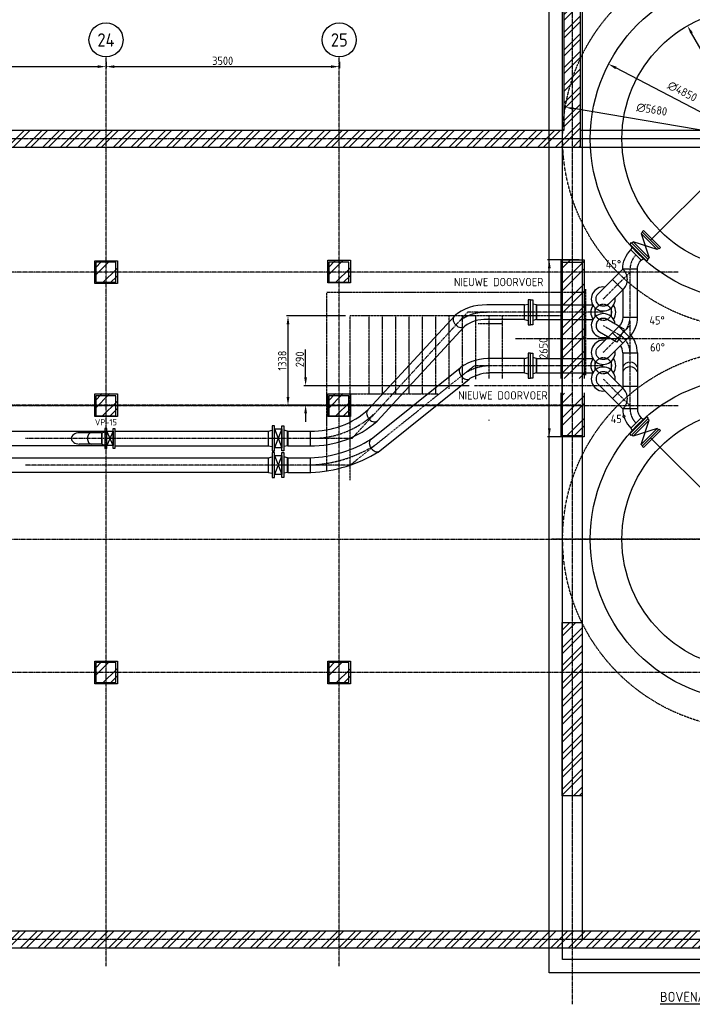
# Model space of a CAD drawing. Header units: metres. Extents: x -82085 to 58758, y -66901 to 95305.
# Tile 19 of 135: x 25997 to 36087, y -66063 to -51304. Entities that reach past the tile are written whole.
import ezdxf
from ezdxf.enums import TextEntityAlignment as Align

# ---------------------------------------------------------------- set-up
doc = ezdxf.new("R2010")
doc.units = ezdxf.units.M
doc.header["$MEASUREMENT"] = 0
doc.header["$PDSIZE"] = -1
for name, pattern in [('BORDER2', [22.225, 6.35, -3.175, 6.35, -3.175, 0, -3.175]), ('CENTER', [50.8, 31.75, -6.35, 6.35, -6.35]), ('CENTER-LN', [19, 10, -3, 3, -3]), ('HIDDEN', [0.375, 0.25, -0.125]), ('HIDDEN2', [4.7625, 3.175, -1.5875])]:
    doc.linetypes.add(name, pattern=pattern)
doc.layers.get('0').update_dxf_attribs({"linetype": 'CONTINUOUS'})
doc.layers.get('DEFPOINTS').update_dxf_attribs({"linetype": 'CONTINUOUS'})
for name, color, linetype in [('1', 1, 'CENTER'), ('3', 3, 'CONTINUOUS'), ('ARCERING', 10, 'CONTINUOUS'), ('CL', 1, 'CENTER-LN'), ('DIM', 10, 'CONTINUOUS'), ('GEBOUW', 7, 'CONTINUOUS'), ('TEXT2', 7, 'CONTINUOUS')]:
    doc.layers.add(name, color=color, linetype=linetype)
doc.styles.add('ROMANS', font='iso.shx')
doc.styles.get("Standard").update_dxf_attribs({"font": 'iso.shx'})
doc.dimstyles.get("Standard").update_dxf_attribs({"dimtxt": 0.18, "dimasz": 0.18, "dimexe": 0.18, "dimexo": 0.0625, "dimgap": 0.09, "dimtad": 0, "dimtih": 1, "dimtoh": 1, "dimdec": 4, "dimzin": 0, "dimdsep": 46, "dimtxsty": 'Standard', "dimcen": 0.09, "dimadec": 0, "dimazin": 0, "dimtfac": 1, "dimtdec": 4, "dimtofl": 0, "dimtmove": 0, "dimatfit": 3, "dimfxl": 1, "dimtolj": 1, "dimtzin": 0, "dimarcsym": 0})
pattern_1 = [(45, (59315.58, -63198.94), (-132.5825, 132.5825), []), (45, (59403.96, -63198.94), (-132.5825, 132.5825), [])]

# ---------------------------------------------------------------- blocks, each defined once
blk = doc.blocks.new('*D536')
at = {"layer": 'DEFPOINTS', "color": 0, "transparency": 16777216}
for p in [(23792, -51862), (27292, -51862), (27292, -52008)]:
    blk.add_point(p, dxfattribs=at)
at = {"layer": 'DIM', "color": 0, "lineweight": -2, "transparency": 16777216}
for p, q in [((23792, -51937), (23792, -52033)), ((27292, -51937), (27292, -52033)), ((23917, -52008), (27167, -52008))]:
    blk.add_line(p, q, dxfattribs=at)
at = {"layer": 'DIM', "color": 0, "transparency": 16777216}
for points in [[(23917, -51987), (23917, -52028), (23792, -52008)], [(27167, -51987), (27167, -52028), (27292, -52008)]]:
    blk.add_solid(points, dxfattribs=at)
at = {"layer": 'DIM', "color": 0, "transparency": 16777216, "insert": (25542, -51920), "char_height": 125, "attachment_point": 5}
blk.add_mtext('\\A1;3500', dxfattribs=at)
blk = doc.blocks.new('*D537')
at = {"layer": 'DEFPOINTS', "color": 0, "transparency": 16777216}
for p in [(27292, -51862), (30792, -51862), (30792, -52008)]:
    blk.add_point(p, dxfattribs=at)
at = {"layer": 'DIM', "color": 0, "lineweight": -2, "transparency": 16777216}
for p, q in [((27292, -51937), (27292, -52033)), ((30792, -51937), (30792, -52033)), ((27417, -52008), (30667, -52008))]:
    blk.add_line(p, q, dxfattribs=at)
at = {"layer": 'DIM', "color": 0, "transparency": 16777216}
for points in [[(27417, -51987), (27417, -52028), (27292, -52008)], [(30667, -51987), (30667, -52028), (30792, -52008)]]:
    blk.add_solid(points, dxfattribs=at)
at = {"layer": 'DIM', "color": 0, "transparency": 16777216, "insert": (29042, -51920), "char_height": 125, "attachment_point": 5}
blk.add_mtext('\\A1;3500', dxfattribs=at)
blk = doc.blocks.new('*D551')
at = {"layer": 'DEFPOINTS', "color": 0, "transparency": 16777216}
for p in [(30022, -55745), (30957, -55745), (30286, -57083)]:
    blk.add_point(p, dxfattribs=at)
at = {"layer": 'DIM', "color": 0, "lineweight": -2, "transparency": 16777216}
for p, q in [((30882, -55745), (29997, -55745)), ((30022, -56958), (30022, -55870)), ((30211, -57083), (29997, -57083))]:
    blk.add_line(p, q, dxfattribs=at)
at = {"layer": 'DIM', "color": 0, "transparency": 16777216}
for points in [[(30001, -55870), (30043, -55870), (30022, -55745)], [(30001, -56958), (30043, -56958), (30022, -57083)]]:
    blk.add_solid(points, dxfattribs=at)
at = {"layer": 'DIM', "color": 0, "transparency": 16777216, "insert": (29935, -56414), "char_height": 125, "attachment_point": 5, "rotation": 90}
blk.add_mtext('\\A1;1338', dxfattribs=at)
blk = doc.blocks.new('*D540')
at = {"layer": 'DEFPOINTS', "color": 0, "transparency": 16777216}
for p in [(30286, -56790), (32817, -56790), (30607, -57080)]:
    blk.add_point(p, dxfattribs=at)
at = {"layer": 'DIM', "color": 0, "lineweight": -2, "transparency": 16777216}
for p, q in [((30286, -56665), (30286, -56249)), ((32742, -56790), (30261, -56790)), ((30532, -57080), (30261, -57080)), ((30286, -57205), (30286, -57330))]:
    blk.add_line(p, q, dxfattribs=at)
at = {"layer": 'DIM', "color": 0, "transparency": 16777216}
for points in [[(30265, -56665), (30307, -56665), (30286, -56790)], [(30265, -57205), (30307, -57205), (30286, -57080)]]:
    blk.add_solid(points, dxfattribs=at)
at = {"layer": 'DIM', "color": 0, "transparency": 16777216, "insert": (30199, -56395), "char_height": 125, "attachment_point": 5, "rotation": 90}
blk.add_mtext('\\A1;290', dxfattribs=at)
blk = doc.blocks.new('*X464')
at = {"color": 0}
for p, q in [((40232, 69193, 3239), (40344, 69306, 3239)), ((40232, 69081, 3239), (40457, 69306, 3239)), ((40341, 68966, 3239), (40572, 69196, 3239)), ((40453, 68966, 3239), (40572, 69084, 3239))]:
    blk.add_line(p, q, dxfattribs=at)
blk = doc.blocks.new('*D543')
at = {"layer": 'DEFPOINTS', "color": 0, "transparency": 16777216}
for p in [(33942, -54905), (34464, -54905), (34464, -57555)]:
    blk.add_point(p, dxfattribs=at)
at = {"layer": 'DIM', "color": 0, "lineweight": -2, "transparency": 16777216}
for p, q in [((34389, -54905), (33917, -54905)), ((33942, -57430), (33942, -55030)), ((34389, -57555), (33917, -57555))]:
    blk.add_line(p, q, dxfattribs=at)
at = {"layer": 'DIM', "color": 0, "transparency": 16777216}
for points in [[(33921, -55030), (33963, -55030), (33942, -54905)], [(33921, -57430), (33963, -57430), (33942, -57555)]]:
    blk.add_solid(points, dxfattribs=at)
at = {"layer": 'DIM', "color": 0, "transparency": 16777216, "insert": (33854, -56230), "char_height": 125, "attachment_point": 5, "rotation": 90}
blk.add_mtext('\\A1;2650', dxfattribs=at)
blk = doc.blocks.new('*X466')
at = {"color": 0}
for p, q in [((34119, 37150), (34146, 37177)), ((34119, 37038), (34258, 37177)), ((34119, 36813), (34464, 37158)), ((34119, 36701), (34464, 37046)), ((34119, 36476), (34464, 36821)), ((34119, 36364), (34464, 36709)), ((34119, 36140), (34464, 36485)), ((34119, 36027), (34464, 36372)), ((34119, 35803), (34464, 36148)), ((34119, 35691), (34464, 36036)), ((34119, 35466), (34464, 35811)), ((34167, 35402), (34464, 35699)), ((34391, 35402), (34464, 35474))]:
    blk.add_line(p, q, dxfattribs=at)
blk = doc.blocks.new('*X467')
at = {"color": 0}
for p, q in [((34119, 35129), (34172, 35182)), ((34119, 35017), (34284, 35182)), ((34119, 34793), (34464, 35138)), ((34119, 34680), (34464, 35025)), ((34190, 34527), (34464, 34801)), ((34302, 34527), (34464, 34689))]:
    blk.add_line(p, q, dxfattribs=at)
blk = doc.blocks.new('Gebouw')
at = {"linetype": 'ByBlock', "lineweight": -2}
for p, q in [((-7750, 20250), (-7750, 12250)), ((-7500, 12000), (-7500, 20000)), ((-7750, 12250), (-28500, 12250)), ((-2750, 12250), (-7500, 12250)), ((-44600, 12000), (-2050, 12000)), ((-250, 250), (-44600, 250)), ((-44600, 0), (0, 0))]:
    blk.add_line(p, q, dxfattribs=at)
for points in [[(-14475, 10275), (-14775, 10275), (-14775, 9975), (-14475, 9975)], [(-10975, 10275), (-11275, 10275), (-11275, 9975), (-10975, 9975)], [(-7775, 10275), (-7475, 10275), (-7475, 7675), (-7775, 7675)], [(-14475, 8275), (-14775, 8275), (-14775, 7975), (-14475, 7975)], [(-10975, 8275), (-11275, 8275), (-11275, 7975), (-10975, 7975)], [(-7775, 4875), (-7475, 4875), (-7475, 2275), (-7775, 2275)], [(-14475, 4275), (-14775, 4275), (-14775, 3975), (-14475, 3975)], [(-10975, 4275), (-11275, 4275), (-11275, 3975), (-10975, 3975)]]:
    blk.add_lwpolyline(points, close=True, dxfattribs=at)
blk = doc.blocks.new('*U481')
for p, q in [((-167, 138), (-12, 293)), ((-109, 0), (110, 0))]:
    blk.add_line(p, q)
for radius, start, end in [(414, 360, 405), (195, 0, 45)]:
    blk.add_arc((-305, 0), radius, start, end)
blk = doc.blocks.new('*U480')
for p, q in [((-167, 138), (-12, 293)), ((-109, 0), (110, 0))]:
    blk.add_line(p, q)
for radius, start, end in [(414, 360, 405), (195, 0, 45)]:
    blk.add_arc((-305, 0), radius, start, end)
blk = doc.blocks.new('*D566')
at = {"layer": 'DEFPOINTS', "color": 0, "transparency": 16777216}
for p in [(1573, 13693, 3239), (3507, 10307, 3239)]:
    blk.add_point(p, dxfattribs=at)
at = {"layer": 'DIM', "color": 0, "lineweight": -2, "transparency": 16777216}
blk.add_line((3445, 10415), (1635, 13585), dxfattribs=at)
at = {"layer": 'DIM', "color": 0, "transparency": 16777216}
for points in [[(1653, 13595), (1617, 13574), (1573, 13693)], [(3463, 10426), (3427, 10405), (3507, 10307)]]:
    blk.add_solid(points, dxfattribs=at)
at = {"layer": 'DIM', "color": 0, "transparency": 16777216, "insert": (2724, 12268), "char_height": 125, "attachment_point": 5, "rotation": 299.7423}
blk.add_mtext('\\A1;∅3900', dxfattribs=at)
blk = doc.blocks.new('*D567')
at = {"layer": 'DEFPOINTS', "color": 0, "transparency": 16777216}
for p in [(389, 13121, 3239), (4691, 10879, 3239)]:
    blk.add_point(p, dxfattribs=at)
at = {"layer": 'DIM', "color": 0, "lineweight": -2, "transparency": 16777216}
blk.add_line((4580, 10937), (500, 13063), dxfattribs=at)
at = {"layer": 'DIM', "color": 0, "transparency": 16777216}
for points in [[(510, 13081), (491, 13044), (389, 13121)], [(4589, 10956), (4570, 10919), (4691, 10879)]]:
    blk.add_solid(points, dxfattribs=at)
at = {"layer": 'DIM', "color": 0, "transparency": 16777216, "insert": (1496, 12710), "char_height": 125, "attachment_point": 5, "rotation": 332.4746}
blk.add_mtext('\\A1;∅4850', dxfattribs=at)
blk = doc.blocks.new('*D568')
at = {"layer": 'DEFPOINTS', "color": 0, "transparency": 16777216}
for p in [(-260, 12474, 3239), (5340, 11526, 3239)]:
    blk.add_point(p, dxfattribs=at)
at = {"layer": 'DIM', "color": 0, "lineweight": -2, "transparency": 16777216}
blk.add_line((5217, 11547), (-137, 12453), dxfattribs=at)
at = {"layer": 'DIM', "color": 0, "transparency": 16777216}
for points in [[(-133, 12474), (-140, 12432), (-260, 12474)], [(5220, 11568), (5213, 11526), (5340, 11526)]]:
    blk.add_solid(points, dxfattribs=at)
at = {"layer": 'DIM', "color": 0, "transparency": 16777216, "insert": (1038, 12440), "char_height": 125, "attachment_point": 5, "rotation": 350.3949}
blk.add_mtext('\\A1;∅5680', dxfattribs=at)
blk = doc.blocks.new('bocht onder door')
at = {"layer": '3'}
for p, q in [((0, -110), (0, 110)), ((0, 110), (500, 110)), ((500, -110), (500, 110)), ((0, -110), (500, -110))]:
    blk.add_line(p, q, dxfattribs=at)
for centre in [(254, 0), (325, 0)]:
    blk.add_arc(centre, 116, 109.4712, 250.5288, dxfattribs=at)
blk = doc.blocks.new('SA200')
for p, q in [((0, 170), (27.5, 170)), ((0, -170), (0, 170)), ((27.5, 170), (27.5, -170)), ((27.5, 170), (202.5, -170)), ((27.5, -170), (202.5, 170)), ((230, 170), (202.5, 170)), ((202.5, 170), (202.5, -170)), ((230, -170), (230, 170)), ((27.5, -170), (0, -170)), ((202.5, -170), (230, -170))]:
    blk.add_line(p, q)
blk = doc.blocks.new('*U473')
blk.add_blockref('SA200', (0, 0))
blk = doc.blocks.new('*U471')
for p, q in [((-167, 138), (-12, 293)), ((-109, 0), (110, 0))]:
    blk.add_line(p, q)
for radius, start, end in [(414, 360, 405), (195, 0, 45)]:
    blk.add_arc((-305, 0), radius, start, end)
blk = doc.blocks.new('*U472')
blk.add_blockref('SA200', (0, 0))
blk = doc.blocks.new('Gisting nieuw')
at = {"layer": '3'}
for p, q in [((2540, 12000), (1019.7, 10479.7)), ((913.7, 10585.8), (1125.8, 10373.7)), ((913.7, 7414.2), (1125.8, 7626.3)), ((2540, 6000), (1019.7, 7520.3))]:
    blk.add_line(p, q, dxfattribs=at)
at = {"layer": 'CL'}
for p, q in [((5540, 12000), (-460, 12000)), ((5540, 6000), (-460, 6000))]:
    blk.add_line(p, q, dxfattribs=at)
at = {"layer": 'GEBOUW'}
for points in [[(5580, 14840), (5580, -500), (-500, -500), (-500, 14840)], [(5380, 14840), (5380, -300), (-300, -300), (-300, 14840)], [(5080, 14840), (5080, 0), (0, 0), (0, 14840)]]:
    blk.add_lwpolyline(points, dxfattribs=at)
at = {"layer": 'GEBOUW', "linetype": 'HIDDEN2'}
for centre in [(2540, 12000), (2540, 6000)]:
    blk.add_circle(centre, 2840, dxfattribs=at)
at = {"layer": 'GEBOUW'}
for centre, radius in [((2540, 12000), 2425), ((2540, 12000), 1950), ((2540, 6000), 2425), ((2540, 6000), 1950)]:
    blk.add_circle(centre, radius, dxfattribs=at)
at = {"layer": 'TEXT2', "color": 1, "linetype": 'CENTER-LN'}
blk.add_line((-150, -972.9), (-150, 15000), dxfattribs=at)
at = {"layer": '3', "color": 4, "style": 'ROMANS'}
blk.add_text("%%UBOVENAANZICHT SLIBSILO's 9.950+", height=150, dxfattribs=at).set_placement((2631.5, -846.2), align=Align.MIDDLE)
at = {"layer": 'DIM'}
for p1, p2, picture, middle in [((3507.4, 10306.9), (1572.6, 13693.1), '*D566', (2724.1, 12268.5, -3239)), ((4690.5, 10879.3), (389.5, 13120.7), '*D567', (1496.4, 12710.3, -3239)), ((5340.2, 11526.1), (-260.2, 12473.9), '*D568', (1038.1, 12440.3, -3239))]:
    dim = blk.add_diameter_dim_2p(p1=p1, p2=p2, dimstyle='Standard', override={"dimtxt": 125, "dimasz": 125, "dimexe": 25, "dimexo": 75, "dimgap": 0, "dimtad": 1, "dimtih": 0, "dimtoh": 0, "dimdec": 0, "dimzin": 3, "dimcen": 0, "dimtfac": 0.008, "dimtdec": 0, "dimtmove": 2, "dimtzin": 3}, dxfattribs=at)
    dim.commit()
    dim.dimension.update_dxf_attribs({"geometry": picture, "text_midpoint": middle, "dimtype": 163})

msp = doc.modelspace()

# ---------------------------------------------------------------- hatches: boundary and pattern name
at = {"layer": 'ARCERING'}
h = msp.add_hatch(dxfattribs=at)
h.set_pattern_fill('ANSI32', color=256, scale=500)
h.set_pattern_definition(pattern_1)
h.paths.add_polyline_path([(34411.68043, -52965.20353), (34411.68043, -45215.20448), (39161.7588, -45215.20448), (39161.7588, -52965.20353)], flags=17)
h.paths.add_polyline_path([(39161.7588, -52965.20353), (39161.7588, -53215.20454), (39861.68031, -53215.20454), (39861.68031, -52965.20353), (39411.7588, -52965.20353), (39411.7588, -44465.20346), (39161.7588, -44465.20346), (39161.7588, -44965.20346), (34161.68028, -44965.20346), (34161.68028, -52965.20353), (13411.68056, -52965.20353), (13411.68056, -51965.20353), (13161.67954, -51965.20353), (13161.67954, -52965.20353), (4811.67991, -52965.20353), (4811.67991, -51965.20353), (4561.68122, -51965.20353), (4561.68122, -52965.20353), (2111.68019, -52965.20353), (2111.68019, -53215.20454), (34411.68043, -53215.20454), (34411.68043, -52965.20353)])
h = msp.add_hatch(dxfattribs=at)
h.set_pattern_fill('ANSI32', color=256, scale=500)
h.set_pattern_definition(pattern_1)
h.paths.add_polyline_path([(41911.68019, -55490.20289), (42911.68019, -55490.20289), (42911.68019, -55240.2042), (41911.68019, -55240.2042), (41911.68019, -47240.20414), (42911.68019, -47240.20414), (42911.68019, -46990.20312), (41911.68019, -46990.20312), (41911.68019, -44465.20346), (41661.68034, -44465.20346), (41661.68034, -52965.20353), (40623.68031, -52965.20353), (40623.68031, -53215.20454), (41661.68034, -53215.20454), (41661.68034, -64965.20241), (2111.68019, -64965.20241), (2111.68019, -65215.20575), (41911.68019, -65215.20575)])
h = msp.add_hatch(dxfattribs=at)
h.set_pattern_fill('ANSI32', color=256, scale=500)
h.set_pattern_definition([(45, (-2511.4, -90738.42), (-132.5825, 132.5825), []), (45, (-2423.02, -90738.42), (-132.5825, 132.5825), [])])
h.paths.add_polyline_path([(34436.68042, -60340.20001), (34136.68042, -60340.20001), (34136.68042, -62940.20177), (34436.68042, -62940.20177)])

# ---------------------------------------------------------------- linework, layer by layer
for p, q in [((34119.18034, -55580.65241, 3238.98623), (34464.18034, -55580.65241, 3238.98623)), ((34119.18034, -55799.75241, 3238.98623), (34464.18034, -55799.75241, 3238.98623))]:
    msp.add_line(p, q)
at = {"layer": '1'}
for p, q in [((35152.82987, -57135.08751, 3238.98623), (35152.82987, -55815.32031, 3238.98623)), ((40744.87322, -56090.20241), (33434.00134, -56090.20241))]:
    msp.add_line(p, q, dxfattribs=at)
at = {"layer": '3'}
for p, q in [((35164.73411, -54752.22154, 3238.98623), (35191.28597, -54708.06272, 3238.98623)), ((35319.6612, -54907.14864, 3238.98623), (35363.82002, -54880.59678, 3238.98623)), ((34889.91971, -55197.10665, 3238.98623), (35044.7761, -55042.25026, 3238.98623)), ((35262.32987, -55762.71774, 3238.98623), (35262.32987, -55045.3173, 3238.98623)), ((35044.7761, -55351.96303, 3238.98623), (35056.88392, -55339.85521, 3238.98623)), ((35043.32987, -55353.40926, 3238.98623), (35043.32987, -55762.71774, 3238.98623)), ((33569.68034, -55580.65241, 3238.98623), (33002.6622, -55580.65241, 3238.98623)), ((33567.68034, -55799.75241, 3238.98623), (33567.68034, -55580.65241, 3238.98623)), ((33569.68034, -55580.65241, 3238.98623), (33623.68034, -55568.20241, 3238.98623)), ((33569.68034, -55799.75241, 3238.98623), (33569.68034, -55580.65241, 3238.98623)), ((33749.68034, -55580.65241, 3238.98623), (33695.68034, -55568.20241, 3238.98623)), ((33749.68034, -55799.75241, 3238.98623), (33749.68034, -55580.65241, 3238.98623)), ((33749.68034, -55580.65241, 3238.98623), (34599.51251, -55580.65241, 3238.98623)), ((33751.68034, -55580.65241, 3238.98623), (33751.68034, -55799.75241, 3238.98623)), ((34629.68034, -55757.85438, 3238.98623), (34629.68034, -55622.55043, 3238.98623)), ((34873.68034, -55757.85438, 3238.98623), (34873.68034, -55622.55043, 3238.98623)), ((31227.74879, -57143.59437, 3238.98623), (32522.14072, -55741.60081, 3238.98623)), ((31357.22477, -57321.92267, 3238.98623), (32663.99945, -55906.517, 3238.98623)), ((33569.68034, -55799.75241, 3238.98623), (33002.6622, -55799.75241, 3238.98623)), ((33569.68034, -55799.75241, 3238.98623), (33623.68034, -55812.20241, 3238.98623)), ((33749.68034, -55799.75241, 3238.98623), (33695.68034, -55812.20241, 3238.98623)), ((33749.68034, -55799.75241, 3238.98623), (34599.51251, -55799.75241, 3238.98623)), ((34889.91971, -55997.10665, 3238.98623), (34986.06924, -55900.95712, 3238.98623)), ((35044.7761, -56151.96303, 3238.98623), (35140.92563, -56055.8135, 3238.98623)), ((33569.68034, -56380.65241, 3238.98623), (33623.68034, -56368.20241, 3238.98623)), ((33749.68034, -56380.65241, 3238.98623), (33695.68034, -56368.20241, 3238.98623)), ((31266.91525, -57592.54205, 3238.98623), (32604.28441, -56522.41952, 3238.98623)), ((33569.68034, -56380.65241, 3238.98623), (33026.87936, -56380.65241, 3238.98623)), ((33567.68034, -56599.75241, 3238.98623), (33567.68034, -56380.65241, 3238.98623)), ((33569.68034, -56599.75241, 3238.98623), (33569.68034, -56380.65241, 3238.98623)), ((33749.68034, -56599.75241, 3238.98623), (33749.68034, -56380.65241, 3238.98623)), ((33749.68034, -56380.65241, 3238.98623), (34599.51251, -56380.65241, 3238.98623)), ((33751.68034, -56380.65241, 3238.98623), (33751.68034, -56599.75241, 3238.98623)), ((34629.68034, -56557.85438, 3238.98623), (34629.68034, -56422.55043, 3238.98623)), ((34873.68034, -56557.85438, 3238.98623), (34873.68034, -56422.55043, 3238.98623)), ((33569.68034, -56599.75241, 3238.98623), (33048.09392, -56599.75241, 3238.98623)), ((33569.68034, -56599.75241, 3238.98623), (33623.68034, -56612.20241, 3238.98623)), ((33749.68034, -56599.75241, 3238.98623), (33695.68034, -56612.20241, 3238.98623)), ((33749.68034, -56599.75241, 3238.98623), (34599.51251, -56599.75241, 3238.98623)), ((31372.52007, -57784.80622, 3238.98623), (32739.17835, -56691.24742, 3238.98623)), ((35043.32987, -56798.0122, 3238.98623), (35043.32987, -56826.99555, 3238.98623)), ((35262.32987, -56798.0122, 3238.98623), (35262.32987, -57135.08751, 3238.98623)), ((34889.91971, -56983.29817, 3238.98623), (35044.7761, -57138.15455, 3238.98623)), ((35319.6612, -57273.25618, 3238.98623), (35363.82002, -57299.80804, 3238.98623)), ((22045.60688, -57470.65241, 3238.98623), (27274.68034, -57470.65241, 3238.98623)), ((27225.68034, -57496.05241, 3238.98623), (26890.76021, -57496.05241, 3238.98623)), ((27225.68034, -57496.05241, 3238.98623), (27225.68034, -57664.35241, 3238.98623)), ((27227.68034, -57496.05241, 3238.98623), (27274.68034, -57484.20241, 3238.98623)), ((27227.68034, -57496.05241, 3238.98623), (27227.68034, -57664.35241, 3238.98623)), ((27396.68034, -57689.20241, 3238.98623), (27302.68034, -57471.20241, 3238.98623)), ((27396.68034, -57471.20241, 3238.98623), (27302.68034, -57689.20241, 3238.98623)), ((27424.68034, -57470.65241, 3238.98623), (29730.68034, -57470.65241, 3238.98623)), ((29730.68034, -57470.65241, 3238.98623), (29784.68034, -57458.20241, 3238.98623)), ((29730.68034, -57689.75241, 3238.98623), (29730.68034, -57470.65241, 3238.98623)), ((29927.68034, -57437.70241, 3238.98623), (29818.68034, -57722.70241, 3238.98623)), ((29818.68034, -57437.70241, 3238.98623), (29927.68034, -57722.70241, 3238.98623)), ((30015.68034, -57470.65241, 3238.98623), (29961.68034, -57458.20241, 3238.98623)), ((30015.68034, -57689.75241, 3238.98623), (30015.68034, -57470.65241, 3238.98623)), ((30017.68034, -57470.65241, 3238.98623), (30017.68034, -57689.75241, 3238.98623)), ((30017.68034, -57470.65241, 3238.98623), (30357.37249, -57470.65241, 3238.98623)), ((30357.37249, -57690.13237, 3238.98623), (30357.37249, -57470.65241, 3238.98623)), ((35164.73411, -57428.18327, 3238.98623), (35191.28597, -57472.34209, 3238.98623)), ((27274.68034, -57689.75241, 3238.98623), (22045.60688, -57689.75241, 3238.98623)), ((27227.68034, -57664.35241, 3238.98623), (26890.76021, -57664.35241, 3238.98623)), ((27227.68034, -57664.35241, 3238.98623), (27274.68034, -57676.20241, 3238.98623)), ((27424.68034, -57689.75241, 3238.98623), (29730.68034, -57689.75241, 3238.98623)), ((29730.68034, -57689.75241, 3238.98623), (29784.68034, -57702.20241, 3238.98623)), ((30015.68034, -57689.75241, 3238.98623), (29961.68034, -57702.20241, 3238.98623)), ((30017.68034, -57689.75241, 3238.98623), (30387.7768, -57690.16638, 3238.98623)), ((29927.68034, -57837.70241, 3238.98623), (29818.68034, -58122.70241, 3238.98623)), ((29818.68034, -57837.70241, 3238.98623), (29927.68034, -58122.70241, 3238.98623)), ((21160.67777, -57870.65241, 3238.98623), (29730.68034, -57870.65241, 3238.98623)), ((29730.68034, -57870.65241, 3238.98623), (29784.68034, -57858.20241, 3238.98623)), ((29730.68034, -58089.75241, 3238.98623), (29730.68034, -57870.65241, 3238.98623)), ((30015.68034, -57870.65241, 3238.98623), (29961.68034, -57858.20241, 3238.98623)), ((30015.68034, -58089.75241, 3238.98623), (30015.68034, -57870.65241, 3238.98623)), ((30017.68034, -57870.65241, 3238.98623), (30017.68034, -58089.75241, 3238.98623)), ((30017.68034, -57870.65241, 3238.98623), (30357.37249, -57870.65241, 3238.98623)), ((30357.37249, -58090.13237, 3238.98623), (30357.37249, -57870.65241, 3238.98623)), ((29730.68034, -58089.75241, 3238.98623), (21160.67777, -58089.75241, 3238.98623)), ((29730.68034, -58089.75241, 3238.98623), (29784.68034, -58102.20241, 3238.98623)), ((30015.68034, -58089.75241, 3238.98623), (29961.68034, -58102.20241, 3238.98623)), ((30017.68034, -58089.75241, 3238.98623), (30357.37249, -58089.75241, 3238.98623))]:
    msp.add_line(p, q, dxfattribs=at)
at = {"layer": '3', "elevation": 3238.98623}
for points in [[(35588.67998, -54737.76121), (35334.12154, -54483.20277), (35355.33474, -54461.98956), (35609.89318, -54716.54801)], [(35426.04542, -54900.39577), (35171.48698, -54645.83733), (35150.27377, -54667.05053), (35404.83221, -54921.60897)], [(33657.68034, -55877.70241), (33657.68034, -55502.70241), (33623.68034, -55502.70241), (33623.68034, -55877.70241)], [(33661.68034, -55877.70241), (33661.68034, -55502.70241), (33695.68034, -55502.70241), (33695.68034, -55877.70241)], [(33657.68034, -56677.70241), (33657.68034, -56302.70241), (33623.68034, -56302.70241), (33623.68034, -56677.70241)], [(33661.68034, -56677.70241), (33661.68034, -56302.70241), (33695.68034, -56302.70241), (33695.68034, -56677.70241)], [(35426.04542, -57280.00905), (35171.48698, -57534.56749), (35150.27377, -57513.35429), (35404.83221, -57258.79585)], [(29818.68034, -57767.70241), (29818.68034, -57392.70241), (29784.68034, -57392.70241), (29784.68034, -57767.70241)], [(29927.68034, -57767.70241), (29927.68034, -57392.70241), (29961.68034, -57392.70241), (29961.68034, -57767.70241)], [(27302.68034, -57430.20241), (27274.68034, -57430.20241), (27274.68034, -57730.20241), (27302.68034, -57730.20241)], [(27302.68034, -57471.20241), (27396.68034, -57471.20241), (27396.68034, -57689.20241), (27302.68034, -57689.20241)], [(27396.68034, -57430.20241), (27424.68034, -57430.20241), (27424.68034, -57730.20241), (27396.68034, -57730.20241)], [(29818.68034, -57722.70241), (29818.68034, -57437.70241), (29927.68034, -57437.70241), (29927.68034, -57722.70241)], [(35609.89318, -57463.85681), (35355.33474, -57718.41525), (35334.12154, -57697.20205), (35588.67998, -57442.64361)], [(29818.68034, -58167.70241), (29818.68034, -57792.70241), (29784.68034, -57792.70241), (29784.68034, -58167.70241)], [(29818.68034, -58122.70241), (29818.68034, -57837.70241), (29927.68034, -57837.70241), (29927.68034, -58122.70241)], [(29927.68034, -58167.70241), (29927.68034, -57792.70241), (29961.68034, -57792.70241), (29961.68034, -58167.70241)]]:
    msp.add_lwpolyline(points, close=True, dxfattribs=at)
for points in [[(34674.25214, -55412.77422), (34889.91971, -55197.10665), (35044.7761, -55351.96303), (34829.10853, -55567.6306, -1)], [(34674.25214, -56212.77422), (34889.91971, -55997.10665), (35044.7761, -56151.96303), (34829.10853, -56367.6306, -1)], [(34674.25214, -56767.6306), (34889.91971, -56983.29817), (35044.7761, -56828.44178), (34829.10853, -56612.77422, 1)]]:
    msp.add_lwpolyline(points, format="xyb", close=True, dxfattribs=at)
for points in [[(32512.93734, -55749.358, 0.1318239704), (32499.1907, -55775.54653, 0.1066329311), (32498.87166, -55811.89374, 0.0834833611), (32512.61249, -55847.29281, 0.0722343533), (32540.19584, -55881.32853, 0.0722343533), (32576.32131, -55906.11204, 0.0834833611), (32612.70275, -55916.98841, 0.1066329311), (32648.90896, -55913.77406, 0.1318239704), (32673.91881, -55897.9843, 0.1318239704)], [(34987.25472, -55899.77164), (34806.43034, -55795.37263, 1), (34696.93034, -55985.03219), (34826.9356, -56060.09076)], [(32613.46269, -56513.17417, 0.1318239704), (32595.94168, -56537.00321, 0.1066329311), (32590.17171, -56572.89094, 0.0834833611), (32598.44468, -56609.95119, 0.0722343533), (32620.60801, -56647.74085, 0.0722343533), (32652.60518, -56677.66497, 0.0834833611), (32686.94244, -56693.87784, 0.1066329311), (32723.22101, -56696.13327, 0.1318239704), (32750.31717, -56684.27549, 0.1318239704)], [(31227.74879, -57143.59437, 0.1318239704), (31209.13566, -57166.58047, 0.1066329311), (31201.69849, -57202.1601, 0.0834833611), (31208.23431, -57239.56581, 0.0722343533), (31228.61137, -57278.34786, 0.0722343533), (31259.17835, -57309.73148, 0.0834833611), (31292.72223, -57327.52789, 0.1066329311), (31328.85617, -57331.47257, 0.1318239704), (31356.47579, -57320.89121, 0.1318239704)], [(26890.76021, -57496.05241, 0.0713517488), (26843.61554, -57502.81454, 0.0828275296), (26806.61021, -57520.69937, 0.1067562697), (26780.04692, -57549.639, 0.1332561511), (26771.75414, -57580.20241, 0.1332561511), (26780.04692, -57610.76582, 0.1067562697), (26806.61021, -57639.70544, 0.0828275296), (26843.61554, -57657.59027, 0.0713517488), (26890.76021, -57664.35241, 0.0713517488)], [(27072.94527, -57496.05241, 0.1332561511), (27051.33368, -57501.91629, 0.1067562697), (27030.87027, -57520.69937, 0.0828275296), (27018.22379, -57546.86609, 0.0713517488), (27013.44224, -57580.20241, 0.0713517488), (27018.22379, -57613.53872, 0.0828275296), (27030.87027, -57639.70544, 0.1067562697), (27051.33368, -57658.48853, 0.1332561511), (27072.94527, -57664.35241, 0.1332561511)], [(31266.91525, -57592.54205, 0.1318239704), (31248.30212, -57615.52815, 0.1066329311), (31240.86495, -57651.10778, 0.0834833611), (31247.40077, -57688.5135, 0.0722343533), (31267.77783, -57727.29554, 0.0722343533), (31298.34481, -57758.67917, 0.0834833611), (31331.88869, -57776.47558, 0.1066329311), (31368.02263, -57780.42025, 0.1318239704), (31395.64226, -57769.83889, 0.1318239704)]]:
    msp.add_lwpolyline(points, format="xyb", dxfattribs=at)
at = {"layer": '3', "color": 1, "linetype": 'HIDDEN', "elevation": 3238.98623}
msp.add_lwpolyline([(34696.93034, -55985.03219), (34961.06808, -56137.53219), (35070.56808, -55947.87263), (34806.43034, -55795.37263, 1)], format="xyb", close=True, dxfattribs=at)
at = {"layer": '3', "color": 1, "linetype": 'HIDDEN', "ltscale": 50}
for centre in [(34751.68034, -55690.20241, 3238.98623), (34751.68034, -56490.20241, 3238.98623)]:
    msp.add_circle(centre, 122, dxfattribs=at)
at = {"layer": '3'}
for centre, radius, start, end in [((34902.02753, -55197.10665, 3238.98623), 210.61257, 312.670252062, 47.329747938), ((34751.68034, -55490.20241, 3238.98623), 180, 82.469089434, 7.530910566), ((32970.76049, -56283.19549, 3238.98623), 703.26702, 87.40004785, 130.616645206), ((34751.68034, -55690.20241, 3238.98623), 187.5, 145.243962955, 214.756037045), ((34751.68034, -55690.20241, 3238.98623), 187.5, 325.243962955, 34.756037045), ((34751.68034, -55890.20241, 3238.98623), 180, 7.469089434, 292.530910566), ((32975.07855, -56306.64399, 3238.98623), 507.64154, 86.88519363, 126.388175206), ((34847.82987, -56297.89803, 3238.98623), 414.5, 0, 40.20867532), ((34751.68034, -56290.20241, 3238.98623), 180, 82.469089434, 7.530910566), ((34847.82987, -56297.89803, 3238.98623), 195.5, 0, 34.367827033), ((33052.96996, -57173.15597, 3238.98623), 792.93292, 88.114404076, 123.661172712), ((34751.68034, -56490.20241, 3238.98623), 187.5, 145.243962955, 214.756037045), ((34751.68034, -56690.20241, 3238.98623), 180, 352.469089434, 277.530910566), ((34751.68034, -56490.20241, 3238.98623), 187.5, 325.243962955, 34.756037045), ((33063.57724, -57221.09919, 3238.98623), 621.53967, 88.572543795, 120.265427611), ((34902.02753, -56983.29817, 3238.98623), 210.61257, 312.670252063, 47.329747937), ((30389.40533, -56234.23483, 3238.98623), 1236.83246, 268.515925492, 312.673126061), ((30389.40533, -56234.23483, 3238.98623), 1455.93246, 268.515925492, 311.662534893), ((30282.60293, -55999.76626, 3238.98623), 1872.37963, 272.288595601, 301.715463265), ((30282.60293, -55999.76626, 3238.98623), 2091.47963, 272.288595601, 301.715463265)]:
    msp.add_arc(centre, radius, start, end, dxfattribs=at)
at = {"layer": 'GEBOUW', "elevation": 3238.98623}
for points in [[(27121.68034, -55260.20241), (27121.68034, -54920.20241), (27461.68034, -54920.20241), (27461.68034, -55260.20241)], [(30621.68034, -55250.20123), (30621.68034, -54910.20123), (30961.68034, -54910.20123), (30961.68034, -55250.20123)], [(27121.68034, -57250.20241), (27121.68034, -56910.20241), (27461.68034, -56910.20241), (27461.68034, -57250.20241)], [(30621.68034, -57250.20241), (30621.68034, -56910.20241), (30961.68034, -56910.20241), (30961.68034, -57250.20241)], [(27121.68034, -61260.20241), (27121.68034, -60920.20241), (27461.68034, -60920.20241), (27461.68034, -61260.20241)], [(30621.68034, -61260.20241), (30621.68034, -60920.20241), (30961.68034, -60920.20241), (30961.68034, -61260.20241)]]:
    msp.add_lwpolyline(points, close=True, dxfattribs=at)
for points in [[(34119.18034, -56680.65241), (34119.18034, -54905.20241), (34464.18034, -54905.20241), (34464.18034, -56680.65241)], [(34119.18034, -57555.20241), (34119.18034, -56899.75241)], [(34464.18034, -56899.75241), (34464.18034, -57555.20241), (34119.18034, -57555.20241)]]:
    msp.add_lwpolyline(points, dxfattribs=at)
at = {"layer": 'TEXT2', "color": 1, "linetype": 'CENTER-LN'}
for p, q in [((34291.68034, -65493.87868, 3238.98623), (34291.68034, -44362.49394, 3238.98623)), ((27291.68034, -65493.87868, 3238.98623), (27291.68034, -51862.49394, 3238.98623)), ((30791.68034, -65493.87868, 3238.98623), (30791.68034, -51862.49394, 3238.98623)), ((42179.94178, -53090.20241, 3238.98623), (2049.48551, -53090.20241, 3238.98623)), ((35152.82987, -55762.71774, 3238.98623), (35152.82987, -55045.3173, 3238.98623)), ((35875.59754, -55090.20241, 3238.98623), (2791.68034, -55090.20241, 3238.98623)), ((34751.68034, -55490.20241, 3238.98623), (35152.82987, -55089.05288, 3238.98623)), ((30982.63908, -57580.38477, 3238.98623), (32715.40475, -55690.20241, 3238.98623)), ((34751.68034, -55690.20241, 3238.98623), (32715.40475, -55690.20241, 3238.98623)), ((34751.68034, -56290.20241, 3238.98623), (35157.54264, -55884.34011, 3238.98623)), ((34751.68034, -55890.20241, 3238.98623), (35000.32987, -56033.76028, 3238.98623)), ((30955.38469, -57980.20241, 3238.98623), (32817.48925, -56490.20241, 3238.98623)), ((34751.68034, -56490.20241, 3238.98623), (32817.48925, -56490.20241, 3238.98623)), ((35021.41455, -56790.20241, 3238.98623), (32817.48925, -56790.20241, 3238.98623)), ((34751.68034, -56690.20241, 3238.98623), (35152.82987, -57091.35194, 3238.98623)), ((34416.68034, -57080.20241, 3238.98623), (2791.68034, -57080.20241, 3238.98623)), ((35875.59754, -57090.20241, 3238.98623), (2791.68034, -57090.20241, 3238.98623)), ((30982.63908, -57580.38477, 3238.98623), (26080.83034, -57580.20241, 3238.98623)), ((30956.68034, -57979.16567, 3238.98623), (26080.83034, -57980.20241, 3238.98623)), ((2049.48551, -59090.20241, 3238.98623), (43321.24018, -59090.20241, 3238.98623)), ((42411.62204, -61090.20241, 3238.98623), (2791.68034, -61090.20241, 3238.98623)), ((42164.94178, -65090.20241, 3238.98623), (2049.48551, -65090.20241, 3238.98623))]:
    msp.add_line(p, q, dxfattribs=at)
at = {"layer": 'TEXT2', "color": 1, "linetype": 'BORDER2'}
for p, q in [((34491.68034, -56630.65241, 3238.98623), (34491.68034, -55345.20241, 3238.98623)), ((34491.68034, -55395.20241, 3238.98623), (30606.68034, -55395.20241, 3238.98623)), ((30606.68034, -58074.15148, 3238.98623), (30606.68034, -55395.20241, 3238.98623)), ((34141.68034, -55745.20241, 3238.98623), (30956.68034, -55745.20241, 3238.98623)), ((30956.68034, -58205.3076, 3238.98623), (30956.68034, -55745.20241, 3238.98623)), ((31241.68034, -56910.20241, 3238.98623), (31241.68034, -55745.20241, 3238.98623)), ((31441.68034, -56910.20241, 3238.98623), (31441.68034, -55745.20241, 3238.98623)), ((31641.68034, -56910.20241, 3238.98623), (31641.68034, -55745.20241, 3238.98623)), ((31841.68034, -56910.20241, 3238.98623), (31841.68034, -55745.20241, 3238.98623)), ((32041.68034, -56910.20241, 3238.98623), (32041.68034, -55745.20241, 3238.98623)), ((32241.68034, -56910.20241, 3238.98623), (32241.68034, -55745.20241, 3238.98623)), ((32441.68034, -56836.41306, 3238.98623), (32441.68034, -55745.20241, 3238.98623)), ((32641.68034, -56749.44321, 3238.98623), (32641.68034, -55745.20241, 3238.98623)), ((32841.68034, -56694.13195, 3238.98623), (32841.68034, -55745.20241, 3238.98623)), ((33041.68034, -56680.65241, 3238.98623), (33041.68034, -55745.20241, 3238.98623)), ((33241.68034, -56680.65241, 3238.98623), (33241.68034, -55745.20241, 3238.98623)), ((34141.68034, -56630.65241, 3238.98623), (34141.68034, -55695.20241, 3238.98623)), ((32875.99145, -55860.20241, 3238.98623), (33241.68034, -55860.20241, 3238.98623)), ((33039.68034, -55860.20241, 3238.98623), (33039.68034, -55849.75241, 3238.98623)), ((30961.68034, -56910.20241, 3238.98623), (32271.58839, -56910.20241, 3238.98623)), ((33039.68034, -57310.20241, 3238.98623), (33039.68034, -57299.75241, 3238.98623))]:
    msp.add_line(p, q, dxfattribs=at)
at = {"layer": 'TEXT2'}
for centre in [(27291.68034, -51607.39283, 3238.98623), (30791.68034, -51607.39283, 3238.98623)]:
    msp.add_circle(centre, 255.10112, dxfattribs=at)
at = {"layer": 'TEXT2', "color": 1, "linetype": 'CENTER-LN'}
for centre, radius, start, end in [((35457.82987, -55045.3173, 3238.98623), 305, 135, 180), ((32975.07855, -56306.64399, 3238.98623), 615.69154, 86.88519363, 126.388175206), ((34847.82987, -55762.71774, 3238.98623), 305, 315, 0), ((34847.82987, -56297.89803, 3238.98623), 305, 0, 60), ((33063.57724, -57221.09919, 3238.98623), 729.58967, 88.572543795, 120.265427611), ((30389.40533, -56234.23483, 3238.98623), 1344.88246, 268.515925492, 312.673126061), ((35457.82987, -57135.08751, 3238.98623), 305, 180, 225), ((30282.60293, -55999.76626, 3238.98623), 1980.42963, 272.288595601, 301.715463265)]:
    msp.add_arc(centre, radius, start, end, dxfattribs=at)

# ---------------------------------------------------------------- block references
at = {"layer": '1'}
msp.add_blockref('Gisting nieuw', (34441.68034, -65090.20241, 3238.98623), dxfattribs=at)
at = {"layer": '3'}
for name, p, rotation in [('*U473', (35461.40076, -54610.48199, 3238.98623), 224.9999999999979), ('bocht onder door', (35152.82987, -56297.89803, 3238.98623), 270), ('*U471', (35152.82987, -57135.08751, 3238.98623), 180)]:
    msp.add_blockref(name, p, dxfattribs=dict(at, rotation=rotation))
at = {"layer": '3', "xscale": -1}
msp.add_blockref('*U481', (35152.82987, -55045.3173, 3238.98623), dxfattribs=at)
for name, p, rotation in [('*U480', (35152.82987, -55762.71774, 3238.98623), 180), ('*U472', (35461.40076, -57569.92283, 3238.98623), 315.0000000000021)]:
    msp.add_blockref(name, p, dxfattribs=dict(at, rotation=rotation))
at = {"layer": 'ARCERING'}
for name, p in [('*X464', (-9609.83503, -124215.79272, 3238.98623)), ('*X466', (0, -92082.18086, 3238.98623)), ('*X464', (-13109.83503, -126215.7939, 3238.98623)), ('*X464', (-9609.83503, -126215.7939, 3238.98623)), ('*X467', (0, -92082.18086, 3238.98623)), ('*X464', (-13109.83503, -130225.7939, 3238.98623)), ('*X464', (-9609.83503, -130225.7939, 3238.98623))]:
    msp.add_blockref(name, p, dxfattribs=at)
at = {"layer": 'DIM'}
msp.add_blockref('*X464', (-13109.83503, -124225.7939, 3238.98623), dxfattribs=at)
at = {"layer": 'GEBOUW'}
msp.add_blockref('Gebouw', (41911.68019, -65215.20575, 3238.98623), dxfattribs=at)

# ---------------------------------------------------------------- texts
at = {"layer": 'DIM', "style": 'ROMANS'}
for s, p in [('45%%D', (34789.18077, -54969.09129)), ('NIEUWE DOORVOER', (32511.30564, -55236.77518)), ('45%%D', (35443.2391, -55810.66407)), ('60%%D', (35453.88762, -56214.88986)), ('NIEUWE DOORVOER', (32575.55474, -56935.46462)), ('45%%D', (34863.38264, -57287.80342))]:
    msp.add_text(s, height=125, dxfattribs=at).set_placement(p, align=Align.MIDDLE_LEFT)
at = {"layer": 'GEBOUW', "style": 'ROMANS'}
msp.add_text('VP-15', height=93.75, dxfattribs=at).set_placement((27290.50233, -57338.16576, 3238.98623), align=Align.MIDDLE)
at = {"layer": 'TEXT2', "style": 'ROMANS'}
for s, p in [('24', (27291.68034, -51607.39283, 3238.98623)), ('25', (30791.68034, -51607.39283, 3238.98623))]:
    msp.add_text(s, height=200, dxfattribs=at).set_placement(p, align=Align.MIDDLE)

# ---------------------------------------------------------------- dimensions: what is measured, and where the dimension line sits
at = {"layer": 'DIM'}
for base, p1, p2, picture, middle in [((27291.68034, -52007.6014, 3238.98623), (23791.68034, -51862.49394, 3238.98623), (27291.68034, -51862.49394, 3238.98623), '*D536', (25541.68034, -51920.1014, 3238.98623)), ((30791.68034, -52007.6014, 3238.98623), (27291.68034, -51862.49394, 3238.98623), (30791.68034, -51862.49394, 3238.98623), '*D537', (29041.68034, -51920.1014, 3238.98623))]:
    dim = msp.add_linear_dim(base=base, p1=p1, p2=p2, dimstyle='Standard', override={"dimtxt": 125, "dimasz": 125, "dimexe": 25, "dimexo": 75, "dimgap": 25, "dimtad": 1, "dimtih": 0, "dimtoh": 0, "dimdec": 0, "dimzin": 3, "dimcen": 0, "dimtfac": 0.008, "dimtdec": 0, "dimtmove": 0, "dimtzin": 3}, dxfattribs=at)
    dim.commit()
    dim.dimension.update_dxf_attribs({"geometry": picture, "text_midpoint": middle})
for base, p1, p2, override, picture, middle in [((33941.68034, -54905.20241, 3238.98623), (34464.18034, -57555.20241, 3238.98623), (34464.18034, -54905.20241, 3238.98623), {"dimtxt": 125, "dimasz": 125, "dimexe": 25, "dimexo": 75, "dimgap": 25, "dimtad": 1, "dimtih": 0, "dimtoh": 0, "dimdec": 0, "dimzin": 3, "dimcen": 0, "dimtfac": 0.008, "dimtdec": 0, "dimtzin": 3}, '*D543', (33854.18034, -56230.20241, 3238.98623)), ((30022.04692, -55745.20241, 3238.98623), (30286.11341, -57083.44498, 3238.98623), (30956.68034, -55745.20241, 3238.98623), {"dimtxt": 125, "dimasz": 125, "dimexe": 25, "dimexo": 75, "dimgap": 25, "dimtad": 1, "dimtih": 0, "dimtoh": 0, "dimdec": 0, "dimzin": 3, "dimcen": 0, "dimtfac": 0.008, "dimtdec": 0, "dimtmove": 0, "dimtzin": 3}, '*D551', (29934.54692, -56414.32369, 3238.98623)), ((30286.11341, -56790.20241, 3238.98623), (30606.68034, -57080.20241, 3238.98623), (32817.48925, -56790.20241, 3238.98623), {"dimtxt": 125, "dimasz": 125, "dimexe": 25, "dimexo": 75, "dimgap": 25, "dimtad": 1, "dimtih": 0, "dimtoh": 0, "dimdec": 0, "dimzin": 3, "dimcen": 0, "dimtfac": 0.008, "dimtdec": 0, "dimtmove": 0, "dimtzin": 3}, '*D540', (30198.61341, -56394.66669, 3238.98623))]:
    dim = msp.add_linear_dim(base=base, p1=p1, p2=p2, angle=90, dimstyle='Standard', override=override, dxfattribs=at)
    dim.commit()
    dim.dimension.update_dxf_attribs({"geometry": picture, "text_midpoint": middle})

doc.saveas('drawing.dxf')
